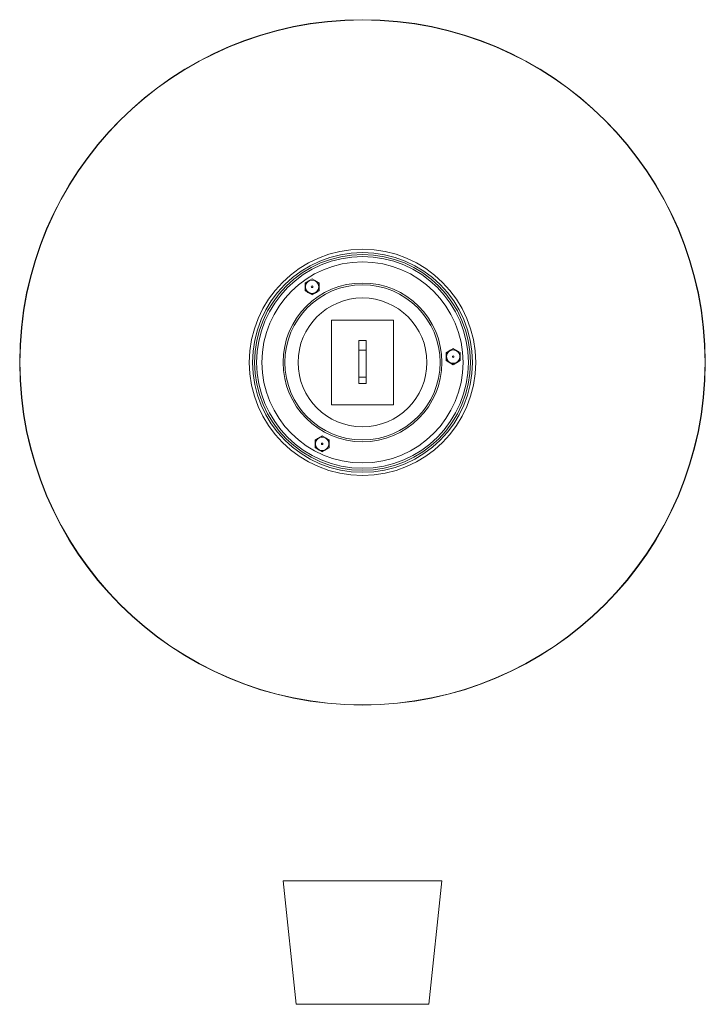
# Model space of a CAD drawing. Header units: millimetres. Extents: x -194 to 194, y -1309 to 234.
# Tile 3 of 3: x -194 to 194, y -325 to 234. Entities that reach past the tile are written whole.
import ezdxf

# ---------------------------------------------------------------- set-up
doc = ezdxf.new("R2010")
doc.units = ezdxf.units.MM

msp = doc.modelspace()

# ---------------------------------------------------------------- linework, layer by layer
at = {"color": 7, "linetype": 'Continuous', "lineweight": 15}
for p, q in [((-28.55, 86.71), (-32.52, 84.41)), ((-32.52, 84.41), (-32.52, 79.83)), ((-24.58, 84.41), (-28.55, 86.71)), ((-24.58, 84.41), (-24.58, 79.83)), ((-32.52, 79.83), (-28.55, 77.54)), ((-28.55, 77.54), (-24.58, 79.83)), ((17.5, 63.26), (-17.5, 63.26)), ((-17.5, 15.26), (-17.5, 63.26)), ((17.5, 15.26), (17.5, 63.26)), ((-2, 27.37), (-2, 51.65)), ((2, 51.65), (-2, 51.65)), ((2, 27.37), (2, 51.65)), ((-2, 46.26), (2, 46.26)), ((51.4, 47.13), (47.43, 44.84)), ((47.43, 44.84), (47.43, 40.26)), ((55.36, 44.84), (51.4, 47.13)), ((55.36, 44.84), (55.36, 40.26)), ((47.43, 40.26), (51.4, 37.97)), ((51.4, 37.97), (55.36, 40.26)), ((-2, 30.8), (2, 30.8)), ((-2, 27.37), (2, 27.37)), ((-17.5, 15.26), (17.5, 15.26)), ((-22.85, -2.31), (-26.82, -4.6)), ((-26.82, -4.6), (-26.82, -9.19)), ((-18.88, -4.6), (-22.85, -2.31)), ((-18.88, -4.6), (-18.88, -9.19)), ((-26.82, -9.19), (-22.85, -11.48)), ((-22.85, -11.48), (-18.88, -9.19)), ((-45, -254.62), (-37.5, -324.62)), ((45, -254.62), (-45, -254.62)), ((37.5, -324.62), (45, -254.62))]:
    msp.add_line(p, q, dxfattribs=at)
at = {"color": 8, "linetype": 'Continuous', "lineweight": 15}
msp.add_line((37.5, -324.62), (-37.5, -324.62), dxfattribs=at)
at = {"color": 7, "linetype": 'Continuous', "lineweight": 15}
for centre, radius in [((0, 39.26), 194.27), ((0, 39.26), 194.11), ((0, 39.26), 64.14), ((0, 39.26), 62.31), ((0, 39.26), 61.16), ((0, 39.26), 60), ((0, 39.26), 57), ((0, 39.26), 45), ((-28.55, 82.12), 3.81), ((0, 39.26), 43.99), ((-28.55, 82.12), 0.452), ((0, 39.26), 36.51), ((51.4, 42.55), 3.81), ((51.4, 42.55), 0.452), ((-22.85, -6.9), 3.81), ((-22.85, -6.9), 0.452)]:
    msp.add_circle(centre, radius, dxfattribs=at)
for centre, start, end in [((-28.55, 82.12), 120, 60), ((51.4, 42.55), 60, 0), ((-22.85, -6.9), 0, 300)]:
    msp.add_arc(centre, 3.97, start, end, dxfattribs=at)

doc.saveas('drawing.dxf')
